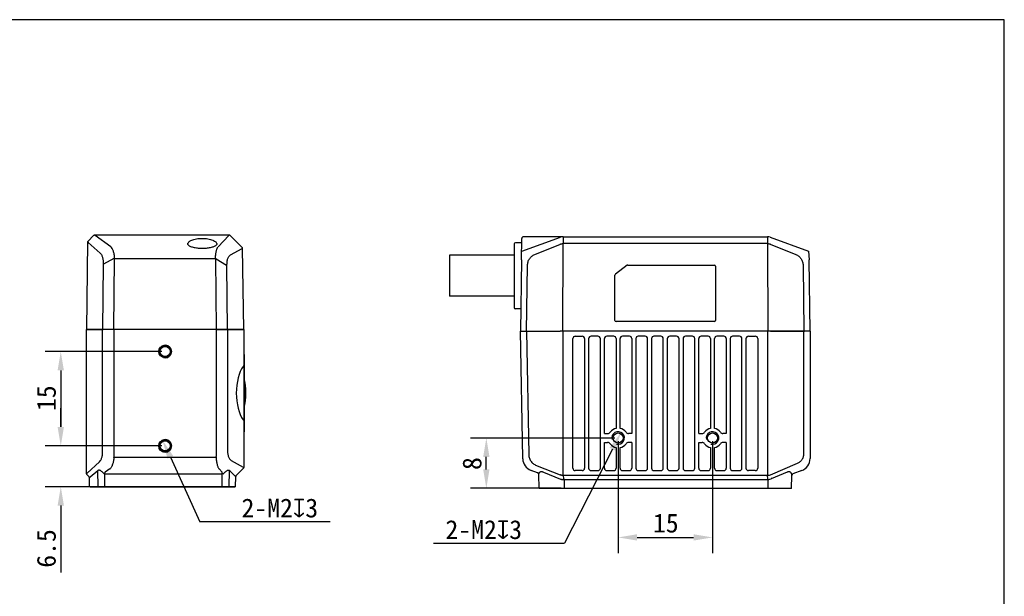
# Model space of a CAD drawing. Header units: millimetres. Extents: x 25 to 292, y 5 to 205.
# Tile 3 of 3: x 136 to 292, y 113 to 205. Entities that reach past the tile are written whole.
import ezdxf

# ---------------------------------------------------------------- set-up
doc = ezdxf.new("R2010")
doc.units = ezdxf.units.MM
doc.header["$LTSCALE"] = 16.335
doc.header["$PDMODE"] = 3
doc.header["$PDSIZE"] = 8
doc.layers.get('0').update_dxf_attribs({"linetype": 'CONTINUOUS'})
doc.layers.get('Defpoints').update_dxf_attribs({"linetype": 'CONTINUOUS'})
for name, color, linetype in [('00_COMPONENTS', 7, 'CONTINUOUS'), ('20_ALL_FEATURES', 7, 'CONTINUOUS'), ('51__DRAFT_DIMS', 7, 'CONTINUOUS')]:
    doc.layers.add(name, color=color, linetype=linetype)
doc.styles.get("Standard").update_dxf_attribs({"font": 'simfang.ttf'})
doc.dimstyles.new('DIMSTYLE_2', dxfattribs={"dimtxt": 3, "dimasz": 3, "dimexe": 2.5, "dimexo": 0.5, "dimgap": 0.75, "dimtad": 1, "dimdsep": 46, "dimtxsty": 'STANDARD', "dimblk": '_FILLED', "dimblk1": '_FILLED', "dimblk2": '_FILLED', "dimcen": 0.09, "dimclrt": 256, "dimazin": 2, "dimtp": 0.2, "dimtm": 0.2, "dimtfac": 1, "dimtofl": 0, "dimtmove": 0, "dimatfit": 3, "dimldrblk": '_FILLED', "dimfxl": 1, "dimtolj": 1, "dimarcsym": 0})
doc.dimstyles.new('DIMSTYLE_3', dxfattribs={"dimtxt": 3, "dimasz": 3, "dimexe": 2.5, "dimexo": 0.5, "dimtad": 1, "dimdsep": 46, "dimtxsty": 'STANDARD', "dimblk": '_FILLED', "dimblk1": '_FILLED', "dimblk2": '_FILLED', "dimcen": 0.09, "dimclrt": 256, "dimazin": 2, "dimtp": 0.1, "dimtm": 0.1, "dimtfac": 1, "dimtofl": 0, "dimtmove": 0, "dimatfit": 1, "dimldrblk": '_FILLED', "dimfxl": 1, "dimtolj": 1, "dimarcsym": 0})

# ---------------------------------------------------------------- blocks, each defined once
blk = doc.blocks.new('_FILLED')
at = {"color": 0, "linetype": 'ByBlock'}
blk.add_solid([(0, 0), (-1, 0.167), (-1, -0.167)], dxfattribs=at)
blk = doc.blocks.new('*D90')
at = {"layer": '51__DRAFT_DIMS', "color": 0, "lineweight": -2}
for p, q in [((158.18, 152.25), (139.6, 152.25)), ((142.1, 149.25), (142.1, 140.25)), ((158.18, 137.25), (139.6, 137.25))]:
    blk.add_line(p, q, dxfattribs=at)
at = {"layer": 'Defpoints', "color": 0}
for p in [(158.68, 152.25), (142.1, 137.25), (158.68, 137.25)]:
    blk.add_point(p, dxfattribs=at)
at = {"layer": '51__DRAFT_DIMS', "color": 0, "linetype": 'ByBlock', "lineweight": -2, "xscale": 3, "yscale": 3, "zscale": 3}
for p, rotation in [((142.1, 152.25), 90), ((142.1, 137.25), 270)]:
    blk.add_blockref('_FILLED', p, dxfattribs=dict(at, rotation=rotation))
at = {"layer": '51__DRAFT_DIMS', "insert": (138.31, 144.83), "char_height": 3, "attachment_point": 2, "rotation": 90}
blk.add_mtext('\\A1;15', dxfattribs=at)
blk = doc.blocks.new('*D91')
at = {"layer": '51__DRAFT_DIMS', "color": 0, "lineweight": -2}
for p, q in [((142.1, 140.25), (142.1, 143.25)), ((158.18, 137.25), (139.6, 137.25)), ((148.62, 130.75), (139.6, 130.75)), ((142.1, 127.75), (142.1, 117.14))]:
    blk.add_line(p, q, dxfattribs=at)
at = {"layer": 'Defpoints', "color": 0}
for p in [(142.1, 137.25), (158.68, 137.25), (149.12, 130.75)]:
    blk.add_point(p, dxfattribs=at)
at = {"layer": '51__DRAFT_DIMS', "color": 0, "linetype": 'ByBlock', "lineweight": -2, "xscale": 3, "yscale": 3, "zscale": 3}
for p, rotation in [((142.1, 137.25), 270), ((142.1, 130.75), 90)]:
    blk.add_blockref('_FILLED', p, dxfattribs=dict(at, rotation=rotation))
at = {"layer": '51__DRAFT_DIMS', "insert": (138.3, 124), "char_height": 3, "attachment_point": 3, "rotation": 90}
blk.add_mtext('\\A1;6.5', dxfattribs=at)
blk = doc.blocks.new('*D92')
at = {"layer": '51__DRAFT_DIMS', "color": 0, "lineweight": -2}
for p in [(159.51, 135.43), (184.89, 125.19)]:
    blk.add_line(p, (164.19, 125.19), dxfattribs=at)
at = {"layer": 'Defpoints', "color": 0}
for p in [(158.26, 138.16), (159.09, 136.34)]:
    blk.add_point(p, dxfattribs=at)
at = {"layer": '51__DRAFT_DIMS', "color": 0, "linetype": 'ByBlock', "lineweight": -2, "xscale": 3, "yscale": 3, "zscale": 3, "rotation": 114.5987632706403}
blk.add_blockref('_FILLED', (158.26, 138.16), dxfattribs=at)
at = {"layer": '51__DRAFT_DIMS', "insert": (170.82, 128.88), "char_height": 3, "attachment_point": 1}
blk.add_mtext('\\A1;{2-M2{\\fgdt;x}3}', dxfattribs=at)
blk = doc.blocks.new('*D93')
at = {"layer": '51__DRAFT_DIMS', "color": 0, "lineweight": -2}
for p, q in [((230.65, 138), (230.65, 120.2)), ((245.65, 138), (245.65, 120.2)), ((233.65, 122.7), (242.65, 122.7))]:
    blk.add_line(p, q, dxfattribs=at)
at = {"layer": 'Defpoints', "color": 0}
for p in [(230.65, 138.5), (245.65, 138.5), (245.65, 122.7)]:
    blk.add_point(p, dxfattribs=at)
at = {"layer": '51__DRAFT_DIMS', "color": 0, "linetype": 'ByBlock', "lineweight": -2, "xscale": 3, "yscale": 3, "zscale": 3, "rotation": 180}
blk.add_blockref('_FILLED', (230.65, 122.7), dxfattribs=at)
at = {"layer": '51__DRAFT_DIMS', "color": 0, "linetype": 'ByBlock', "lineweight": -2, "xscale": 3, "yscale": 3, "zscale": 3}
blk.add_blockref('_FILLED', (245.65, 122.7), dxfattribs=at)
at = {"layer": '51__DRAFT_DIMS', "insert": (238.23, 126.48), "char_height": 3, "attachment_point": 2}
blk.add_mtext('\\A1;15', dxfattribs=at)
blk = doc.blocks.new('*D94')
at = {"layer": '51__DRAFT_DIMS', "color": 0, "lineweight": -2}
for p, q in [((230.15, 138.5), (207.21, 138.5)), ((209.71, 133.5), (209.71, 135.5)), ((221.61, 130.5), (207.21, 130.5))]:
    blk.add_line(p, q, dxfattribs=at)
at = {"layer": 'Defpoints', "color": 0}
for p in [(209.71, 138.5), (230.65, 138.5), (222.11, 130.5)]:
    blk.add_point(p, dxfattribs=at)
at = {"layer": '51__DRAFT_DIMS', "color": 0, "linetype": 'ByBlock', "lineweight": -2, "xscale": 3, "yscale": 3, "zscale": 3}
for p, rotation in [((209.71, 138.5), 90), ((209.71, 130.5), 270)]:
    blk.add_blockref('_FILLED', p, dxfattribs=dict(at, rotation=rotation))
at = {"layer": '51__DRAFT_DIMS', "insert": (205.93, 134.44), "char_height": 3, "attachment_point": 2, "rotation": 90}
blk.add_mtext('\\A1;8', dxfattribs=at)
blk = doc.blocks.new('*D95')
at = {"layer": '51__DRAFT_DIMS', "color": 0, "lineweight": -2}
for p in [(229.74, 136.71), (201.32, 121.76)]:
    blk.add_line(p, (222.13, 121.76), dxfattribs=at)
at = {"layer": 'Defpoints', "color": 0}
for p in [(231.1, 139.39), (230.19, 137.61)]:
    blk.add_point(p, dxfattribs=at)
at = {"layer": '51__DRAFT_DIMS', "color": 0, "linetype": 'ByBlock', "lineweight": -2, "xscale": 3, "yscale": 3, "zscale": 3, "rotation": 63.03587829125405}
blk.add_blockref('_FILLED', (231.1, 139.39), dxfattribs=at)
at = {"layer": '51__DRAFT_DIMS', "insert": (215.39, 125.44), "char_height": 3, "attachment_point": 3}
blk.add_mtext('\\A1;{2-M2{\\fgdt;x}3}', dxfattribs=at)

msp = doc.modelspace()

# ---------------------------------------------------------------- linework, layer by layer
at = {"color": 7}
for p, q in [((292.006, 205), (25, 205)), ((292.006, 5), (292.006, 205))]:
    msp.add_line(p, q, dxfattribs=at)
at = {"layer": '00_COMPONENTS'}
for p, q in [((146.175, 132.83), (146.175, 155.747)), ((146.269, 155.747), (148.755, 155.747)), ((148.755, 136.426), (148.755, 155.747)), ((150.462, 155.743), (148.843, 155.741)), ((150.555, 155.747), (150.555, 135.467)), ((166.795, 155.747), (150.555, 155.747)), ((166.795, 155.747), (166.795, 135.537)), ((166.888, 155.743), (168.507, 155.741)), ((168.595, 155.747), (171.081, 155.747)), ((168.595, 155.747), (168.595, 136.596)), ((171.175, 155.747), (171.175, 150.123)), ((215.5, 135.229), (215.146, 155.497)), ((215.146, 155.497), (215.169, 155.497)), ((215.169, 155.497), (216.021, 155.5)), ((216.114, 155.497), (216.456, 135.888)), ((216.114, 155.497), (221.445, 155.497)), ((221.868, 155.497), (221.868, 132.581)), ((254.425, 155.497), (221.868, 155.497)), ((254.425, 132.58), (254.425, 155.497)), ((254.847, 155.497), (260.179, 155.497)), ((260.179, 136.176), (260.179, 155.497)), ((261.123, 155.493), (260.271, 155.492)), ((261.146, 155.497), (261.146, 135.217)), ((223.467, 133.697), (223.467, 154.297)), ((223.846, 154.677), (224.946, 154.677)), ((225.326, 154.297), (225.326, 133.697)), ((225.967, 154.297), (225.967, 133.697)), ((227.446, 154.677), (226.346, 154.677)), ((227.826, 133.697), (227.826, 154.297)), ((228.467, 139.205), (228.467, 154.297)), ((229.946, 154.677), (228.846, 154.677)), ((230.326, 154.297), (230.326, 140.02)), ((230.967, 140.02), (230.967, 154.297)), ((232.446, 154.677), (231.346, 154.677)), ((232.826, 154.297), (232.826, 139.205)), ((233.467, 154.297), (233.467, 133.697)), ((234.946, 154.677), (233.846, 154.677)), ((235.326, 133.697), (235.326, 154.297)), ((235.967, 154.297), (235.967, 133.697)), ((237.446, 154.677), (236.346, 154.677)), ((237.826, 133.697), (237.826, 154.297)), ((238.467, 154.297), (238.467, 133.697)), ((239.946, 154.677), (238.846, 154.677)), ((240.326, 133.697), (240.326, 154.297)), ((240.967, 154.297), (240.967, 133.697)), ((242.446, 154.677), (241.346, 154.677)), ((242.826, 133.697), (242.826, 154.297)), ((243.467, 139.205), (243.467, 154.297)), ((244.946, 154.677), (243.846, 154.677)), ((245.326, 154.297), (245.326, 140.02)), ((245.967, 140.02), (245.967, 154.297)), ((247.446, 154.677), (246.346, 154.677)), ((247.826, 154.297), (247.826, 139.205)), ((248.467, 154.297), (248.467, 133.697)), ((249.946, 154.677), (248.846, 154.677)), ((250.326, 133.697), (250.326, 154.297)), ((250.967, 133.697), (250.967, 154.297)), ((251.346, 154.677), (252.446, 154.677)), ((252.826, 154.297), (252.826, 133.697)), ((171.175, 151.797), (171.225, 151.797)), ((171.225, 151.797), (171.225, 139.497)), ((171.175, 150.123), (171.175, 133.829)), ((171.175, 139.497), (171.225, 139.497)), ((228.467, 139.205), (228.982, 139.205)), ((228.467, 137.789), (228.982, 137.789)), ((228.467, 133.697), (228.467, 137.789)), ((232.826, 139.205), (232.311, 139.205)), ((232.826, 137.789), (232.311, 137.789)), ((232.826, 137.789), (232.826, 133.697)), ((243.467, 139.205), (243.982, 139.205)), ((243.467, 137.789), (243.982, 137.789)), ((243.467, 133.697), (243.467, 137.789)), ((247.826, 139.205), (247.311, 139.205)), ((247.826, 137.789), (247.311, 137.789)), ((247.826, 137.789), (247.826, 133.697)), ((230.326, 136.973), (230.326, 133.697)), ((230.967, 133.697), (230.967, 136.973)), ((245.326, 136.973), (245.326, 133.697)), ((245.967, 133.697), (245.967, 136.973)), ((146.269, 132.904), (148.266, 134.734)), ((150.555, 135.467), (166.793, 135.467)), ((169.172, 134.931), (171.081, 133.871)), ((215.501, 135.194), (215.5, 135.229)), ((146.774, 132.32), (148.004, 133.351)), ((148.045, 130.747), (148.004, 133.351)), ((149.131, 133.037), (149.122, 133.016)), ((149.122, 130.747), (149.122, 133.016)), ((149.91, 133.587), (149.178, 133.077)), ((167.243, 133.587), (167.755, 133.077)), ((167.745, 130.747), (167.745, 133.077)), ((168.868, 130.747), (168.91, 133.347)), ((168.91, 133.347), (169.826, 132.458)), ((171.116, 133.688), (169.991, 132.562)), ((171.175, 133.829), (171.175, 133.829)), ((217.861, 132.969), (216.816, 133.349)), ((217.791, 134.075), (221.445, 132.663)), ((218.782, 133.071), (221.52, 131.967)), ((224.946, 133.317), (223.846, 133.317)), ((226.346, 133.317), (227.446, 133.317)), ((228.846, 133.317), (229.946, 133.317)), ((231.346, 133.317), (232.446, 133.317)), ((233.846, 133.317), (234.946, 133.317)), ((236.346, 133.317), (237.446, 133.317)), ((238.846, 133.317), (239.946, 133.317)), ((241.346, 133.317), (242.446, 133.317)), ((243.846, 133.317), (244.946, 133.317)), ((246.346, 133.317), (247.446, 133.317)), ((248.846, 133.317), (249.946, 133.317)), ((252.446, 133.317), (251.346, 133.317)), ((254.847, 132.655), (259.131, 134.484)), ((255.009, 132.07), (257.547, 133.101)), ((259.83, 133.337), (258.43, 132.828)), ((146.175, 132.829), (146.175, 132.83)), ((146.563, 132.359), (146.234, 132.688)), ((146.675, 130.747), (146.651, 132.152)), ((149.122, 132.801), (167.745, 132.801)), ((169.875, 130.747), (169.903, 132.356)), ((218.096, 130.497), (218.058, 132.694)), ((221.903, 132.58), (254.405, 132.58)), ((221.903, 132.58), (221.903, 132.438)), ((221.903, 132.438), (221.99, 132.105)), ((222.106, 131.902), (254.447, 131.902)), ((222.106, 130.497), (222.106, 131.902)), ((254.405, 132.58), (254.405, 132.438)), ((254.447, 132.109), (254.405, 132.438)), ((254.447, 131.902), (254.447, 132.109)), ((254.467, 130.497), (254.467, 131.903)), ((258.196, 130.497), (258.232, 132.551)), ((258.224, 132.547), (258.232, 132.551)), ((169.875, 130.747), (146.675, 130.747)), ((258.196, 130.497), (218.096, 130.497))]:
    msp.add_line(p, q, dxfattribs=at)
for centre in [(158.675, 152.247), (230.646, 138.497), (245.646, 138.497), (158.675, 137.247)]:
    msp.add_circle(centre, 0.8, dxfattribs=at)
for centre, radius, start, end in [((221.657, -5.791), 161.288, 89.92493, 90.07507), ((254.636, -5.791), 161.288, 89.92493, 90.07507), ((223.846, 154.297), 0.38, 90, 180), ((224.946, 154.297), 0.38, 0, 90), ((226.346, 154.297), 0.38, 90, 180), ((227.446, 154.297), 0.38, 0, 90), ((228.846, 154.297), 0.38, 90, 180), ((229.946, 154.297), 0.38, 0, 90), ((231.346, 154.297), 0.38, 90, 180), ((232.446, 154.297), 0.38, 0, 90), ((233.846, 154.297), 0.38, 90, 180), ((234.946, 154.297), 0.38, 0, 90), ((236.346, 154.297), 0.38, 90, 180), ((237.446, 154.297), 0.38, 0, 90), ((238.846, 154.297), 0.38, 90, 180), ((239.946, 154.297), 0.38, 0, 90), ((241.346, 154.297), 0.38, 90, 180), ((242.446, 154.297), 0.38, 0, 90), ((243.846, 154.297), 0.38, 90, 180), ((244.946, 154.297), 0.38, 0, 90), ((246.346, 154.297), 0.38, 90, 180), ((247.446, 154.297), 0.38, 0, 90), ((248.846, 154.297), 0.38, 90, 180), ((249.946, 154.297), 0.38, 0, 90), ((251.346, 154.297), 0.38, 90, 180), ((252.446, 154.297), 0.38, 0, 90), ((158.675, 152.247), 1, 255, 195), ((171.044, 148.045), 0.2, 13.37746, 24.88497), ((160.958, 145.647), 10.567, 346.62254, 13.37746), ((171.044, 143.248), 0.2, 335.11503, 346.62254), ((228.982, 139.705), 0.5, 269.99849, 324.03142), ((230.646, 138.497), 1.557, 101.8697, 144.02991), ((230.646, 138.497), 1, 255, 195), ((230.646, 138.497), 1.557, 35.97009, 78.1303), ((232.311, 139.705), 0.5, 215.96792, 270.00217), ((243.982, 139.705), 0.5, 269.99849, 324.03142), ((245.646, 138.497), 1.557, 101.8697, 144.02991), ((245.646, 138.497), 1, 255, 195), ((245.646, 138.497), 1.557, 35.97009, 78.1303), ((247.311, 139.705), 0.5, 215.96792, 270.00217), ((158.675, 137.247), 1, 255, 195), ((228.982, 137.289), 0.5, 35.96792, 90.00217), ((232.311, 137.289), 0.5, 89.99849, 144.03142), ((243.982, 137.289), 0.5, 35.96792, 90.00217), ((247.311, 137.289), 0.5, 89.99849, 144.03142), ((230.646, 138.497), 1.557, 215.97009, 258.1303), ((230.646, 138.497), 1.557, 281.8697, 324.02991), ((245.646, 138.497), 1.557, 215.97009, 258.1303), ((245.646, 138.497), 1.557, 281.8697, 324.02991), ((149.385, 135.467), 1.17, 357.53191, 359.99948), ((164.999, 135.537), 1.796, 357.74964, 359.98826), ((217.5, 135.229), 2, 181, 250), ((259.146, 135.217), 2, 290, 0), ((149.636, 133.942), 0.448, 307.71334, 313.84019), ((167.469, 133.792), 0.306, 220.16547, 222.12584), ((171.017, 133.725), 0.16, 61.62277, 66.09609), ((170.975, 133.829), 0.2, 315, 0), ((217.873, 133.003), 0.0359, 240.42253, 249.95601), ((217.758, 132.687), 0.3, 1, 70), ((223.846, 133.697), 0.38, 180, 270), ((224.946, 133.697), 0.38, 270, 0), ((226.346, 133.697), 0.38, 180, 270), ((227.446, 133.697), 0.38, 270, 0), ((228.846, 133.697), 0.38, 180, 270), ((229.946, 133.697), 0.38, 270, 0), ((231.346, 133.697), 0.38, 180, 270), ((232.446, 133.697), 0.38, 270, 0), ((233.846, 133.697), 0.38, 180, 270), ((234.946, 133.697), 0.38, 270, 0), ((236.346, 133.697), 0.38, 180, 270), ((237.446, 133.697), 0.38, 270, 0), ((238.846, 133.697), 0.38, 180, 270), ((239.946, 133.697), 0.38, 270, 0), ((241.346, 133.697), 0.38, 180, 270), ((242.446, 133.697), 0.38, 270, 0), ((243.846, 133.697), 0.38, 180, 270), ((244.946, 133.697), 0.38, 270, 0), ((246.346, 133.697), 0.38, 180, 270), ((247.446, 133.697), 0.38, 270, 0), ((248.846, 133.697), 0.38, 180, 270), ((249.946, 133.697), 0.38, 270, 0), ((251.346, 133.697), 0.38, 180, 270), ((252.446, 133.697), 0.38, 270, 0), ((146.375, 132.829), 0.2, 180, 225), ((146.351, 132.147), 0.3, 1, 45), ((144.881, 133.583), 2.272, 323.46821, 325.18914), ((149.122, 130.083), 2.717, 90.0054, 93.02948), ((167.745, 130.108), 2.692, 86.18064, 90.00781), ((169.661, 132.322), 0.214, 36.43612, 39.49607), ((170.203, 132.35), 0.3, 135, 179), ((221.036, 131.34), 1.385, 71.21734, 72.80857), ((221.78, 132.612), 0.695, 248.02433, 254.97881), ((221.903, 133.062), 0.483, 265.80586, 269.988), ((222.106, 130.934), 0.969, 90.00385, 95.51519), ((254.405, 133.041), 0.462, 269.99881, 272.38451), ((254.447, 132.706), 0.804, 269.99953, 271.39315), ((255.448, 131.204), 0.971, 116.8724, 120.99397), ((256.552, 132.424), 1.677, 4.19526, 6.56434), ((258.532, 132.546), 0.3, 110, 179)]:
    msp.add_arc(centre, radius, start, end, dxfattribs=at)
msp.add_ellipse((172.318, 145.647), major_axis=(0, 5), ratio=0.4663077, start_param=0.5588184, end_param=2.5827742, dxfattribs=at)
for points, knots in [([(146.175, 155.747), (146.177, 155.747), (146.208, 155.747), (146.24, 155.747), (146.269, 155.747)], [0, 0, 0, 0, 0.06346, 1, 1, 1, 1]), ([(148.755, 155.747), (148.76, 155.747), (148.773, 155.745), (148.793, 155.744), (148.817, 155.742), (148.834, 155.741), (148.843, 155.741)], [0, 0, 0, 0, 0.1824876, 0.4143289, 0.6892989, 1, 1, 1, 1]), ([(150.555, 155.747), (150.547, 155.747), (150.528, 155.745), (150.496, 155.744), (150.473, 155.743), (150.462, 155.743)], [0, 0, 0, 0, 0.259349, 0.6402038, 1, 1, 1, 1]), ([(166.795, 155.747), (166.803, 155.747), (166.823, 155.745), (166.854, 155.744), (166.877, 155.743), (166.888, 155.743)], [0, 0, 0, 0, 0.259349, 0.6402038, 1, 1, 1, 1]), ([(168.595, 155.747), (168.59, 155.747), (168.578, 155.745), (168.557, 155.744), (168.533, 155.742), (168.516, 155.741), (168.507, 155.741)], [0, 0, 0, 0, 0.1824876, 0.4143289, 0.6892989, 1, 1, 1, 1]), ([(171.175, 155.747), (171.173, 155.747), (171.142, 155.747), (171.111, 155.747), (171.081, 155.747)], [0, 0, 0, 0, 0.06346, 1, 1, 1, 1]), ([(216.114, 155.497), (216.104, 155.497), (216.087, 155.498), (216.062, 155.499), (216.04, 155.499), (216.027, 155.5), (216.021, 155.5)], [0, 0, 0, 0, 0.30502, 0.5781437, 0.8118549, 1, 1, 1, 1]), ([(260.179, 155.497), (260.188, 155.497), (260.206, 155.496), (260.231, 155.494), (260.253, 155.493), (260.266, 155.492), (260.271, 155.492)], [0, 0, 0, 0, 0.3048918, 0.5779512, 0.8117382, 1, 1, 1, 1]), ([(261.146, 155.497), (261.146, 155.496), (261.144, 155.495), (261.14, 155.495), (261.132, 155.494), (261.127, 155.493), (261.123, 155.493)], [0, 0, 0, 0, 0.0736839, 0.2651711, 0.5749896, 1, 1, 1, 1]), ([(171.175, 150.123), (171.175, 150.104), (171.165, 150.018), (171.121, 149.939), (171.081, 149.886)], [0, 0, 0, 0, 0.2212543, 1, 1, 1, 1]), ([(171.081, 141.407), (171.096, 141.388), (171.143, 141.317), (171.175, 141.232), (171.175, 141.171)], [0, 0, 0, 0, 0.284802, 1, 1, 1, 1]), ([(148.266, 134.734), (148.347, 134.808), (148.455, 134.954), (148.563, 135.181), (148.663, 135.476), (148.738, 135.895), (148.755, 136.245), (148.755, 136.426)], [0, 0, 0, 0, 0.1833852, 0.2944369, 0.4188181, 0.6989765, 1, 1, 1, 1]), ([(168.595, 136.596), (168.595, 136.403), (168.61, 136.118), (168.674, 135.754), (168.741, 135.513), (168.828, 135.307), (168.931, 135.14), (169.044, 135.015), (169.129, 134.954), (169.172, 134.931)], [0, 0, 0, 0, 0.3160431, 0.4655131, 0.6030834, 0.725007, 0.8302555, 0.9207175, 1, 1, 1, 1]), ([(259.131, 134.484), (259.286, 134.551), (259.51, 134.682), (259.759, 134.922), (259.916, 135.135), (260.038, 135.375), (260.15, 135.72), (260.179, 135.994), (260.179, 136.176)], [0, 0, 0, 0, 0.2398372, 0.3625338, 0.487252, 0.6138914, 0.7419958, 1, 1, 1, 1]), ([(150.554, 135.416), (150.55, 135.317), (150.531, 135.122), (150.479, 134.838), (150.412, 134.57), (150.335, 134.324), (150.25, 134.102), (150.159, 133.909), (150.061, 133.747), (149.985, 133.656), (149.946, 133.618)], [0, 0, 0, 0, 0.154195, 0.3047341, 0.4484435, 0.5830451, 0.7065017, 0.8173545, 0.9150019, 1, 1, 1, 1]), ([(166.793, 135.467), (166.79, 135.364), (166.795, 135.161), (166.827, 134.865), (166.875, 134.584), (166.933, 134.326), (166.997, 134.094), (167.068, 133.893), (167.143, 133.727), (167.203, 133.633), (167.236, 133.595)], [0, 0, 0, 0, 0.1577351, 0.3118509, 0.4588387, 0.5957729, 0.7199965, 0.8293921, 0.9227143, 1, 1, 1, 1]), ([(216.456, 135.888), (216.458, 135.784), (216.476, 135.577), (216.551, 135.275), (216.674, 134.993), (216.842, 134.74), (217.045, 134.52), (217.35, 134.278), (217.612, 134.145), (217.791, 134.075)], [0, 0, 0, 0, 0.1300511, 0.2593951, 0.3873334, 0.5134225, 0.6375301, 0.7598325, 1, 1, 1, 1]), ([(148.004, 133.351), (148.028, 133.376), (148.092, 133.418), (148.215, 133.425), (148.347, 133.381), (148.481, 133.302), (148.613, 133.196), (148.741, 133.073), (148.863, 132.939), (148.94, 132.845), (148.978, 132.797)], [0, 0, 0, 0, 0.0848638, 0.1782337, 0.2900426, 0.4185973, 0.5577165, 0.7026454, 0.8506114, 1, 1, 1, 1]), ([(149.178, 133.077), (149.168, 133.073), (149.149, 133.063), (149.135, 133.047), (149.131, 133.037)], [0, 0, 0, 0, 0.5153701, 1, 1, 1, 1]), ([(167.925, 132.795), (167.966, 132.843), (168.05, 132.939), (168.181, 133.073), (168.317, 133.196), (168.454, 133.3), (168.571, 133.367), (168.662, 133.401), (168.741, 133.419), (168.817, 133.414), (168.877, 133.382), (168.9, 133.36), (168.91, 133.347)], [0, 0, 0, 0, 0.1554066, 0.3086509, 0.4576871, 0.5990372, 0.7271527, 0.7841829, 0.8356078, 0.9223662, 0.9613367, 1, 1, 1, 1]), ([(171.093, 133.866), (171.104, 133.86), (171.123, 133.85), (171.146, 133.839), (171.16, 133.833), (171.167, 133.83), (171.172, 133.829), (171.174, 133.829), (171.175, 133.829)], [0, 0, 0, 0, 0.4197983, 0.7282139, 0.8393449, 0.921349, 0.9743553, 1, 1, 1, 1]), ([(218.064, 132.752), (218.068, 132.791), (218.08, 132.865), (218.117, 132.97), (218.175, 133.061), (218.259, 133.13), (218.37, 133.167), (218.5, 133.168), (218.641, 133.134), (218.735, 133.094), (218.782, 133.071)], [0, 0, 0, 0, 0.118674, 0.2308037, 0.3379573, 0.4447365, 0.559125, 0.6890197, 0.8370667, 1, 1, 1, 1]), ([(257.547, 133.101), (257.592, 133.124), (257.683, 133.16), (257.821, 133.178), (257.946, 133.148), (258.044, 133.077), (258.115, 132.98), (258.183, 132.828), (258.207, 132.702), (258.217, 132.616)], [0, 0, 0, 0, 0.1488831, 0.2825505, 0.4018893, 0.5148484, 0.6290323, 0.7477953, 1, 1, 1, 1]), ([(146.175, 132.83), (146.175, 132.831), (146.177, 132.834), (146.182, 132.838), (146.19, 132.844), (146.2, 132.852), (146.214, 132.863), (146.237, 132.88), (146.256, 132.894), (146.269, 132.904)], [0, 0, 0, 0, 0.0263297, 0.0804057, 0.1633612, 0.2750679, 0.4152353, 0.5837016, 1, 1, 1, 1]), ([(146.651, 132.152), (146.651, 132.153), (146.652, 132.156), (146.655, 132.16), (146.659, 132.167), (146.669, 132.18), (146.685, 132.201), (146.699, 132.22), (146.707, 132.23)], [0, 0, 0, 0, 0.0276939, 0.0833559, 0.1673502, 0.2794936, 0.5864732, 1, 1, 1, 1]), ([(169.833, 132.449), (169.843, 132.436), (169.857, 132.418), (169.874, 132.395), (169.884, 132.382), (169.892, 132.372), (169.898, 132.364), (169.901, 132.359), (169.903, 132.357), (169.903, 132.356)], [0, 0, 0, 0, 0.418749, 0.5879532, 0.7290076, 0.841223, 0.9239733, 0.9768955, 1, 1, 1, 1]), ([(218.058, 132.694), (218.058, 132.7), (218.061, 132.719), (218.063, 132.739), (218.064, 132.752)], [0, 0, 0, 0, 0.3174774, 1, 1, 1, 1]), ([(221.482, 132.651), (221.543, 132.63), (221.671, 132.599), (221.801, 132.585), (221.868, 132.581)], [0, 0, 0, 0, 0.4905503, 1, 1, 1, 1]), ([(221.6, 131.94), (221.632, 131.93), (221.766, 131.894), (221.908, 131.888), (222.013, 131.898)], [0, 0, 0, 0, 0.2422443, 1, 1, 1, 1]), ([(222.013, 131.898), (222.011, 131.917), (222.005, 131.986), (221.998, 132.055), (221.99, 132.105)], [0, 0, 0, 0, 0.2756236, 1, 1, 1, 1]), ([(254.425, 132.58), (254.462, 132.581), (254.604, 132.591), (254.747, 132.619), (254.847, 132.654)], [0, 0, 0, 0, 0.2575953, 1, 1, 1, 1]), ([(254.467, 131.903), (254.51, 131.904), (254.676, 131.918), (254.841, 131.972), (254.948, 132.036)], [0, 0, 0, 0, 0.2563731, 1, 1, 1, 1])]:
    msp.add_open_spline(points, degree=3, knots=knots, dxfattribs=at)
msp.add_open_spline([(146.747, 132.286), (146.755, 132.298), (146.764, 132.309), (146.774, 132.32)], degree=3, dxfattribs=at)
at = {"layer": '20_ALL_FEATURES'}
for p, q in [((147.326, 170.689), (146.429, 169.804)), ((147.327, 170.689), (147.326, 170.689)), ((168.884, 170.747), (147.467, 170.747)), ((150.037, 168.905), (147.569, 170.674)), ((168.817, 170.674), (167.111, 168.905)), ((170.935, 168.804), (169.024, 170.689)), ((146.369, 169.665), (146.175, 155.747)), ((146.462, 169.587), (148.343, 167.906)), ((162.273, 169.319), (162.273, 169.323)), ((162.273, 169.319), (162.273, 169.319)), ((166.877, 169.319), (166.877, 169.319)), ((214.146, 169.341), (214.146, 159.241)), ((215.342, 169.541), (214.346, 169.541)), ((215.304, 166.821), (215.352, 170.195)), ((215.375, 168.197), (221.494, 170.424)), ((221.765, 170.491), (215.651, 170.491)), ((217.398, 167.657), (221.488, 169.338)), ((221.868, 155.497), (221.911, 169.414)), ((221.904, 170.497), (254.388, 170.497)), ((221.933, 170.439), (221.93, 169.415)), ((254.362, 169.415), (221.93, 169.415)), ((221.933, 170.497), (221.933, 170.451)), ((221.933, 170.451), (221.933, 170.439)), ((254.359, 170.497), (254.361, 169.555)), ((254.362, 169.555), (254.362, 169.415)), ((254.382, 169.414), (254.425, 155.497)), ((254.799, 170.424), (260.917, 168.197)), ((254.804, 169.338), (258.894, 167.657)), ((164.575, 168.611), (164.518, 168.611)), ((164.575, 168.611), (164.575, 168.599)), ((164.643, 168.611), (164.575, 168.611)), ((169.074, 167.616), (170.902, 168.621)), ((171.175, 155.747), (170.995, 168.665)), ((203.846, 167.541), (203.846, 161.041)), ((214.146, 167.541), (203.846, 167.541)), ((260.917, 168.197), (260.989, 166.799)), ((148.848, 166.193), (148.755, 155.747)), ((148.936, 166.194), (150.563, 167.069)), ((150.555, 155.747), (150.656, 167.049)), ((150.656, 167.071), (150.656, 167.049)), ((150.656, 167.049), (166.692, 167.049)), ((166.695, 166.964), (166.795, 155.747)), ((166.788, 166.965), (168.416, 165.957)), ((168.595, 155.747), (168.504, 165.956)), ((215.304, 166.799), (215.146, 155.497)), ((216.114, 155.497), (216.26, 165.944)), ((232.093, 165.956), (230.226, 164.556)), ((232.213, 165.996), (245.946, 165.996)), ((260.033, 165.944), (260.179, 155.497)), ((261.146, 155.497), (260.989, 166.799)), ((230.146, 157.197), (230.146, 164.396)), ((246.146, 165.796), (246.146, 157.197)), ((214.146, 161.041), (203.846, 161.041)), ((215.196, 159.041), (214.346, 159.041)), ((245.946, 156.997), (230.346, 156.997)), ((148.755, 155.747), (146.269, 155.747)), ((150.462, 155.743), (148.843, 155.741)), ((166.795, 155.747), (150.555, 155.747)), ((168.507, 155.741), (166.888, 155.743)), ((171.081, 155.747), (168.595, 155.747)), ((215.146, 155.497), (215.169, 155.497)), ((215.169, 155.497), (216.021, 155.5)), ((216.114, 155.497), (221.445, 155.497)), ((254.425, 155.497), (221.868, 155.497)), ((260.179, 155.497), (254.847, 155.497)), ((261.123, 155.493), (260.271, 155.492)), ((146.773, 130.747), (169.777, 130.747))]:
    msp.add_line(p, q, dxfattribs=at)
for points in [[(162.899, 168.857), (162.779, 168.902), (162.671, 168.95), (162.575, 169), (162.492, 169.05), (162.424, 169.1), (162.368, 169.149), (162.325, 169.197), (162.296, 169.241), (162.279, 169.281), (162.273, 169.319)], [(166.877, 169.319), (166.872, 169.283), (166.856, 169.245), (166.829, 169.202), (166.789, 169.156), (166.734, 169.106), (166.667, 169.056), (166.585, 169.005), (166.49, 168.955), (166.383, 168.907)], [(221.794, 170.492), (221.782, 170.491), (221.768, 170.491)], [(164.518, 168.611), (164.339, 168.615), (164.161, 168.624), (163.984, 168.637), (163.811, 168.656), (163.642, 168.679), (163.478, 168.706), (163.321, 168.738), (163.171, 168.774), (163.03, 168.814), (162.899, 168.857)], [(166.383, 168.907), (166.263, 168.861), (166.133, 168.817), (165.992, 168.777), (165.843, 168.741), (165.686, 168.709), (165.522, 168.681), (165.352, 168.657), (165.179, 168.639), (165.002, 168.625), (164.823, 168.615), (164.643, 168.611)]]:
    msp.add_lwpolyline(points, dxfattribs=at)
for centre, radius in [((158.675, 152.247), 1), ((158.675, 152.247), 0.95), ((158.675, 152.247), 0.8), ((158.675, 137.247), 1), ((158.675, 137.247), 0.95), ((158.675, 137.247), 0.8)]:
    msp.add_circle(centre, radius, dxfattribs=at)
for centre, radius, start, end in [((147.467, 170.547), 0.2, 90, 134.6), ((147.412, 170.492), 0.241, 49.31517, 54.13782), ((168.948, 170.569), 0.168, 133.71749, 141.2206), ((168.884, 170.547), 0.2, 45.39146, 90), ((146.569, 169.662), 0.2, 134.59995, 179.2), ((146.57, 169.738), 0.185, 230.80669, 234.49042), ((214.346, 169.341), 0.2, 90, 180), ((215.652, 170.191), 0.3, 90.02758, 179.19984), ((221.147, 170.375), 1.092, 288.22957, 289.40524), ((221.904, 169.297), 1.2, 90, 110.00001), ((221.931, 168.952), 0.462, 90.00886, 92.4144), ((254.362, 168.958), 0.457, 87.56384, 89.99964), ((254.388, 169.297), 1.2, 70, 90), ((254.749, 170.396), 0.0427, 61.6324, 71.77726), ((255.132, 170.332), 1.047, 250.55004, 251.7757), ((170.838, 168.767), 0.159, 293.71762, 299.58289), ((170.795, 168.662), 0.2, 0.8, 45.4), ((150.738, 160.013), 7.058, 90.66181, 91.41781), ((164.924, 166.948), 1.771, 0.532, 3.27073), ((166.826, 151.904), 15.061, 90.14556, 90.49979), ((218.151, 166.759), 2.847, 178.32197, 178.75849), ((232.213, 165.796), 0.2, 89.99849, 126.86806), ((245.946, 165.796), 0.2, 0.00597, 90), ((230.346, 164.396), 0.2, 126.86283, 180.0026), ((214.346, 159.241), 0.2, 180, 270), ((230.346, 157.197), 0.2, 180.00597, 270), ((245.946, 157.197), 0.2, 270, 359.99403), ((149.707, 175.919), 20.19, 272.14502, 272.40934), ((167.657, 176.281), 20.552, 267.59446, 267.85431), ((221.657, 26.012), 129.485, 89.9065, 90.0935), ((254.636, 26.182), 129.315, 89.90644, 90.09355)]:
    msp.add_arc(centre, radius, start, end, dxfattribs=at)
for points, knots in [([(147.553, 170.687), (147.542, 170.695), (147.522, 170.71), (147.497, 170.728), (147.481, 170.74), (147.472, 170.745), (147.469, 170.747), (147.467, 170.747)], [0, 0, 0, 0, 0.401461, 0.7036779, 0.9034643, 0.9643395, 1, 1, 1, 1]), ([(168.884, 170.747), (168.884, 170.747), (168.883, 170.744), (168.881, 170.743), (168.877, 170.738), (168.869, 170.728), (168.854, 170.712), (168.84, 170.698), (168.832, 170.69)], [0, 0, 0, 0, 0.0120042, 0.0553845, 0.131391, 0.2400763, 0.5559008, 1, 1, 1, 1]), ([(146.369, 169.664), (146.369, 169.663), (146.372, 169.661), (146.376, 169.657), (146.383, 169.651), (146.397, 169.639), (146.421, 169.62), (146.441, 169.604), (146.453, 169.595)], [0, 0, 0, 0, 0.027169, 0.0823082, 0.1662076, 0.2785071, 0.5860245, 1, 1, 1, 1]), ([(162.273, 169.323), (162.273, 169.352), (162.28, 169.412), (162.325, 169.534), (162.442, 169.683), (162.652, 169.836), (162.933, 169.972), (163.279, 170.085), (163.678, 170.17), (164.117, 170.223), (164.42, 170.236), (164.575, 170.236)], [0, 0, 0, 0, 0.0330243, 0.0675973, 0.1462129, 0.2432809, 0.3611336, 0.4994564, 0.6552447, 0.8241764, 1, 1, 1, 1]), ([(164.575, 170.236), (164.73, 170.236), (165.035, 170.223), (165.475, 170.17), (165.875, 170.084), (166.221, 169.97), (166.502, 169.834), (166.712, 169.68), (166.828, 169.53), (166.871, 169.408), (166.878, 169.348), (166.877, 169.319)], [0, 0, 0, 0, 0.1761228, 0.3454212, 0.5013746, 0.6396621, 0.7573453, 0.8541541, 0.9325032, 0.9669943, 1, 1, 1, 1]), ([(221.509, 169.345), (221.572, 169.367), (221.705, 169.399), (221.841, 169.412), (221.911, 169.414)], [0, 0, 0, 0, 0.4881503, 1, 1, 1, 1]), ([(254.382, 169.414), (254.451, 169.412), (254.587, 169.399), (254.72, 169.367), (254.783, 169.345)], [0, 0, 0, 0, 0.511863, 1, 1, 1, 1]), ([(148.343, 167.906), (148.426, 167.832), (148.537, 167.688), (148.65, 167.46), (148.725, 167.248), (148.783, 167.009), (148.838, 166.655), (148.85, 166.38), (148.848, 166.193)], [0, 0, 0, 0, 0.1822969, 0.2919966, 0.4147889, 0.5499556, 0.6947818, 1, 1, 1, 1]), ([(150.656, 167.071), (150.652, 167.273), (150.619, 167.571), (150.533, 167.948), (150.458, 168.202), (150.373, 168.428), (150.254, 168.67), (150.136, 168.826), (150.044, 168.9)], [0, 0, 0, 0, 0.3086171, 0.4535529, 0.5883886, 0.7110607, 0.8204019, 1, 1, 1, 1]), ([(166.692, 167.049), (166.683, 167.238), (166.697, 167.519), (166.749, 167.878), (166.798, 168.125), (166.853, 168.348), (166.915, 168.544), (166.983, 168.709), (167.037, 168.806), (167.065, 168.847)], [0, 0, 0, 0, 0.3061398, 0.4511206, 0.5869224, 0.7112248, 0.8221756, 0.9186368, 1, 1, 1, 1]), ([(168.504, 165.956), (168.503, 166.15), (168.515, 166.437), (168.578, 166.8), (168.644, 167.04), (168.731, 167.244), (168.833, 167.408), (168.946, 167.533), (169.032, 167.593), (169.074, 167.616)], [0, 0, 0, 0, 0.3185644, 0.4679166, 0.6046588, 0.725373, 0.8301023, 0.9203998, 1, 1, 1, 1]), ([(170.916, 168.628), (170.927, 168.634), (170.945, 168.645), (170.967, 168.655), (170.98, 168.661), (170.987, 168.664), (170.991, 168.665), (170.994, 168.665), (170.994, 168.665)], [0, 0, 0, 0, 0.4179335, 0.725791, 0.8372877, 0.9199689, 0.9737326, 1, 1, 1, 1]), ([(216.26, 165.944), (216.262, 166.132), (216.31, 166.506), (216.543, 167.018), (216.922, 167.415), (217.236, 167.59), (217.398, 167.657)], [0, 0, 0, 0, 0.2585018, 0.5122894, 0.7589732, 1, 1, 1, 1]), ([(258.894, 167.657), (259.057, 167.59), (259.371, 167.415), (259.75, 167.018), (259.982, 166.506), (260.03, 166.132), (260.033, 165.944)], [0, 0, 0, 0, 0.2410143, 0.4877876, 0.7415431, 1, 1, 1, 1]), ([(148.936, 166.194), (148.927, 166.194), (148.898, 166.194), (148.868, 166.194), (148.848, 166.193)], [0, 0, 0, 0, 0.3085825, 1, 1, 1, 1]), ([(168.504, 165.956), (168.499, 165.956), (168.47, 165.957), (168.44, 165.957), (168.416, 165.957)], [0, 0, 0, 0, 0.1817288, 1, 1, 1, 1]), ([(146.269, 155.747), (146.255, 155.747), (146.236, 155.747), (146.213, 155.747), (146.2, 155.747), (146.189, 155.747), (146.183, 155.747), (146.179, 155.747), (146.177, 155.747), (146.176, 155.746), (146.175, 155.747), (146.175, 155.747)], [0, 0, 0, 0, 0.433492, 0.6055485, 0.7469698, 0.8573975, 0.9365037, 0.9642406, 0.9840773, 0.9959984, 1, 1, 1, 1]), ([(148.843, 155.741), (148.834, 155.742), (148.805, 155.743), (148.775, 155.744), (148.755, 155.747)], [0, 0, 0, 0, 0.3107966, 1, 1, 1, 1]), ([(168.507, 155.741), (168.516, 155.742), (168.546, 155.743), (168.575, 155.744), (168.595, 155.747)], [0, 0, 0, 0, 0.3107427, 1, 1, 1, 1]), ([(171.081, 155.747), (171.095, 155.747), (171.114, 155.747), (171.137, 155.747), (171.15, 155.747), (171.161, 155.747), (171.168, 155.747), (171.171, 155.747), (171.173, 155.747), (171.174, 155.746), (171.175, 155.747), (171.175, 155.747)], [0, 0, 0, 0, 0.4334952, 0.6055547, 0.7469779, 0.8574061, 0.9365112, 0.9642469, 0.9840819, 0.9960009, 1, 1, 1, 1]), ([(216.021, 155.5), (216.027, 155.5), (216.058, 155.499), (216.089, 155.498), (216.114, 155.497)], [0, 0, 0, 0, 0.1881632, 1, 1, 1, 1]), ([(260.271, 155.492), (260.266, 155.492), (260.235, 155.494), (260.204, 155.496), (260.179, 155.497)], [0, 0, 0, 0, 0.1883619, 1, 1, 1, 1]), ([(261.123, 155.493), (261.127, 155.493), (261.132, 155.494), (261.14, 155.495), (261.144, 155.495), (261.146, 155.496), (261.146, 155.497)], [0, 0, 0, 0, 0.4247303, 0.7339812, 0.924208, 1, 1, 1, 1])]:
    msp.add_open_spline(points, degree=3, knots=knots, dxfattribs=at)
msp.add_open_spline([(146.373, 169.699), (146.371, 169.687), (146.37, 169.676), (146.369, 169.664)], degree=3, dxfattribs=at)

# ---------------------------------------------------------------- dimensions: what is measured, and where the dimension line sits
at = {"layer": '51__DRAFT_DIMS'}
for base, p1, p2, angle, picture, middle in [((142.098, 137.247), (158.675, 152.247), (158.675, 137.247), 270, '*D90', (142.098, 144.831)), ((142.098, 137.247), (149.122, 130.747), (158.675, 137.247), 90, '*D91', (142.098, 120.945)), ((209.712, 138.497), (222.106, 130.497), (230.646, 138.497), 90, '*D94', (209.712, 134.438))]:
    dim = msp.add_linear_dim(base=base, p1=p1, p2=p2, angle=angle, dimstyle='DIMSTYLE_2', dxfattribs=at)
    dim.commit()
    dim.dimension.update_dxf_attribs({"geometry": picture, "text_midpoint": middle, "dimtype": 160})
for p1, p2, picture, middle in [((230.193, 137.606), (231.1, 139.388), '*D95', (208.352, 121.757)), ((159.091, 136.337), (158.259, 138.156), '*D92', (177.856, 125.194))]:
    dim = msp.add_diameter_dim_2p(p1=p1, p2=p2, text='{2-M<>{\\fgdt;x}3}', dimstyle='DIMSTYLE_3', override={"dimtih": 1, "dimtoh": 1, "dimpost": '<>'}, dxfattribs=at)
    dim.commit()
    dim.dimension.update_dxf_attribs({"geometry": picture, "text_midpoint": middle, "dimtype": 163})
dim = msp.add_linear_dim(base=(245.646, 122.696), p1=(230.646, 138.497), p2=(245.646, 138.497), dimstyle='DIMSTYLE_2', dxfattribs=at)
dim.commit()
dim.dimension.update_dxf_attribs({"geometry": '*D93', "text_midpoint": (238.231, 122.696), "dimtype": 160})

doc.saveas('drawing.dxf')
